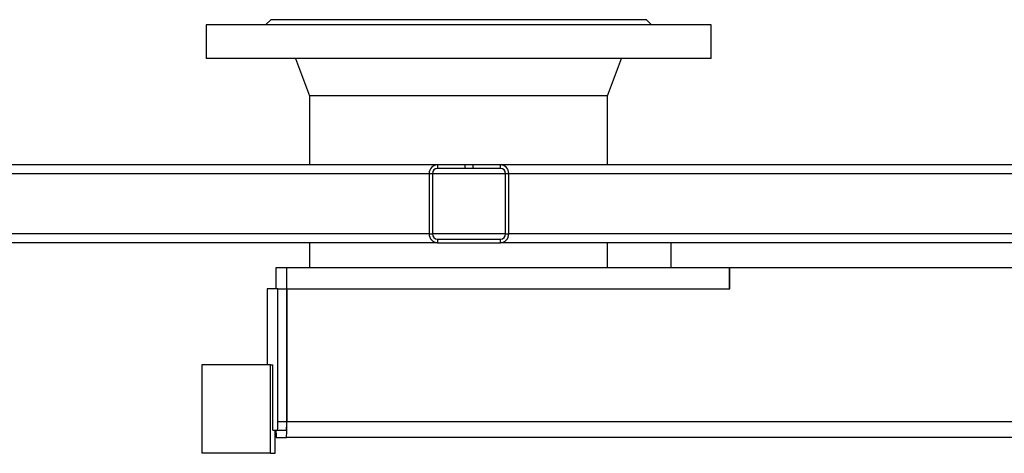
# Model space of a CAD drawing. Header units: millimetres. Extents: x 51 to 3958, y 1087 to 2585.
# Tile 2 of 11: x 1162 to 1718, y 1087 to 1332. Entities that reach past the tile are written whole.
import ezdxf

# ---------------------------------------------------------------- set-up
doc = ezdxf.new("R2010")
doc.units = ezdxf.units.MM

msp = doc.modelspace()

# ---------------------------------------------------------------- linework, layer by layer
at = {"color": 7, "linetype": 'Continuous', "lineweight": 25}
for p, q in [((1267.26, 1329.32), (1267.26, 1310.32)), ((1552.26, 1329.32), (1267.26, 1329.32)), ((1303.76, 1332.32), (1300.76, 1329.32)), ((1515.76, 1332.32), (1303.76, 1332.32)), ((1518.76, 1329.32), (1515.76, 1332.32)), ((1552.26, 1310.32), (1552.26, 1329.32)), ((1552.26, 1310.32), (1267.26, 1310.32)), ((1317.76, 1310.32), (1325.61, 1289.32)), ((1493.91, 1289.32), (1501.76, 1310.32)), ((1325.61, 1289.32), (1325.61, 1250.32)), ((1493.91, 1289.32), (1325.61, 1289.32)), ((1493.91, 1250.32), (1493.91, 1289.32)), ((1397.85, 1250.32), (758.75, 1250.32)), ((1397.85, 1250.32), (1397.85, 1248.32)), ((1413.3, 1250.32), (1397.85, 1250.32)), ((1413.3, 1250.32), (1413.3, 1248.32)), ((1417.98, 1250.32), (1413.3, 1250.32)), ((1417.98, 1248.32), (1417.98, 1250.32)), ((1433.43, 1250.32), (1417.98, 1250.32)), ((2032.4, 1250.32), (1433.43, 1250.32)), ((1433.43, 1248.32), (1433.43, 1250.32)), ((1395.05, 1245.32), (1393.17, 1245.32)), ((1393.17, 1245.32), (1393.17, 1211.32)), ((1395.05, 1245.32), (1395.05, 1211.32)), ((1413.3, 1248.32), (1397.85, 1248.32)), ((1417.98, 1248.32), (1413.3, 1248.32)), ((1433.43, 1248.32), (1417.98, 1248.32)), ((1438.11, 1245.32), (1436.24, 1245.32)), ((1436.24, 1211.32), (1436.24, 1245.32)), ((2037.08, 1245.32), (1438.11, 1245.32)), ((1438.11, 1211.32), (1438.11, 1245.32)), ((1397.85, 1206.32), (758.75, 1206.32)), ((1325.61, 1206.32), (1325.61, 1192.32)), ((1393.17, 1211.32), (1395.05, 1211.32)), ((1397.85, 1208.32), (1397.85, 1206.32)), ((1397.85, 1208.32), (1433.43, 1208.32)), ((1397.85, 1206.32), (1433.43, 1206.32)), ((1433.43, 1206.32), (1433.43, 1208.32)), ((1960.01, 1206.32), (1433.43, 1206.32)), ((1436.24, 1211.32), (1438.11, 1211.32)), ((1964.71, 1211.32), (1438.11, 1211.32)), ((1493.91, 1192.32), (1493.91, 1206.32)), ((1529.55, 1206.32), (1529.55, 1192.32)), ((1306.78, 1180.32), (1306.78, 1192.32)), ((1306.78, 1192.32), (1312.8, 1192.32)), ((1312.8, 1180.32), (1312.8, 1192.32)), ((1312.8, 1192.32), (1546.85, 1192.32)), ((1546.85, 1192.32), (2479.55, 1192.32)), ((1562.72, 1180.32), (1562.72, 1192.32)), ((1562.82, 1180.32), (1562.82, 1192.32)), ((1301.78, 1180.32), (1301.78, 1137.32)), ((1307.8, 1180.32), (1301.78, 1180.32)), ((1307.8, 1105.32), (1307.8, 1180.32)), ((1307.8, 1180.32), (1312.8, 1180.32)), ((1312.8, 1180.32), (1312.8, 1105.32)), ((1312.91, 1180.32), (1312.8, 1180.32)), ((1312.91, 1105.32), (1312.91, 1180.32)), ((1312.91, 1180.32), (1562.82, 1180.32)), ((1264.8, 1137.32), (1264.8, 1087.32)), ((1303.58, 1137.32), (1264.8, 1137.32)), ((1303.58, 1087.32), (1303.58, 1137.32)), ((1303.58, 1137.32), (1304.89, 1137.32)), ((1304.89, 1100.32), (1304.89, 1137.32)), ((1304.89, 1100.32), (1307.67, 1100.32)), ((1306.31, 1087.32), (1306.31, 1100.32)), ((1307.67, 1100.32), (1312.67, 1100.32)), ((1307.8, 1105.32), (1312.8, 1105.32)), ((1312.91, 1105.32), (2112.63, 1105.32)), ((1306.91, 1096.32), (1312.67, 1096.32)), ((2112.4, 1096.32), (1312.67, 1096.32)), ((1303.58, 1087.32), (1264.8, 1087.32)), ((1303.58, 1087.32), (1306.31, 1087.32))]:
    msp.add_line(p, q, dxfattribs=at)
at = {"color": 1, "linetype": 'Continuous', "lineweight": 25}
for p, q in [((1393.17, 1245.32), (762.4, 1245.32)), ((1436.24, 1245.32), (1395.05, 1245.32)), ((1393.17, 1211.32), (762.4, 1211.32)), ((1436.24, 1211.32), (1395.05, 1211.32))]:
    msp.add_line(p, q, dxfattribs=at)
at = {"color": 7, "linetype": 'Continuous', "lineweight": 25}
for centre, radius, start, end in [((1398.02, 1245.48), 4.85, 91.9474, 181.8233), ((1433.27, 1245.48), 4.85, 358.1767, 88.0526), ((1397.95, 1245.41), 2.91, 91.9474, 181.8233), ((1433.33, 1245.41), 2.91, 358.1767, 88.0526), ((1398.02, 1211.17), 4.85, 178.1767, 268.0526), ((1397.95, 1211.23), 2.91, 178.1767, 268.0526), ((1433.27, 1211.17), 4.85, 271.9474, 1.8233), ((1433.33, 1211.23), 2.91, 271.9474, 1.8233), ((1342.09, 1100.05), 35.38, 179.5592, 186.0482), ((1259.95, 1104.07), 47.87, 355.5056, 1.4954), ((1226.78, 1103.07), 86.16, 355.5056, 1.4954), ((1264.95, 1104.07), 47.87, 355.5056, 1.4954)]:
    msp.add_arc(centre, radius, start, end, dxfattribs=at)

doc.saveas('drawing.dxf')
